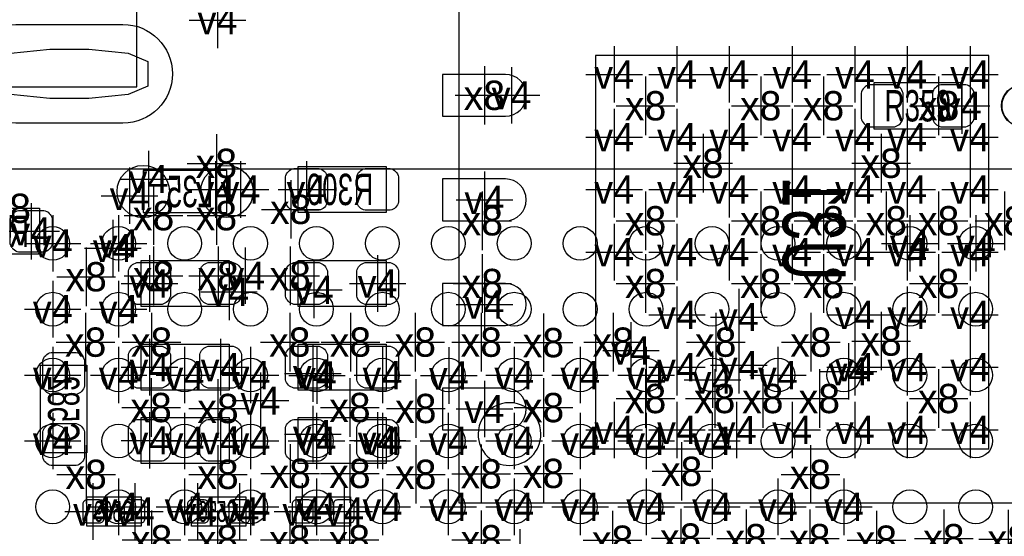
# Model space of a CAD drawing. Extents: x -36 to 384, y -28 to 269.
# Tile 25 of 52: x 6.77 to 18.72, y 38.46 to 44.73. Entities that reach past the tile are written whole.
import ezdxf
from ezdxf.enums import TextEntityAlignment as Align

# ---------------------------------------------------------------- set-up
doc = ezdxf.new("R2010")
doc.units = 0
for name, color, linetype in [('MA_NCLEGEND-1-16', 7, 'CONTINUOUS'), ('MA_NCLEGEND-1-2', 7, 'CONTINUOUS'), ('MA_NCLEGEND-14-15', 7, 'CONTINUOUS'), ('MA_NCLEGEND-15-16', 7, 'CONTINUOUS'), ('MA_NCLEGEND-2-3', 7, 'CONTINUOUS'), ('MA_NCLEGEND-3-14', 7, 'CONTINUOUS'), ('PG_ASSEMBLY_BOTTOM', 7, 'CONTINUOUS'), ('PG_ASSEMBLY_TOP', 7, 'CONTINUOUS'), ('PIN_BOTTOM', 7, 'CONTINUOUS'), ('PIN_TOP', 7, 'CONTINUOUS'), ('RD_ASSEMBLY_BOTTOM', 7, 'CONTINUOUS'), ('RD_ASSEMBLY_TOP', 7, 'CONTINUOUS')]:
    doc.layers.add(name, color=color, linetype=linetype)

# ---------------------------------------------------------------- blocks, each defined once
blk = doc.blocks.new('FIGURE_CROSS')
for points in [[(0, 0.5), (0, -0.5)], [(-0.5, 0), (0.5, 0)]]:
    blk.add_lwpolyline(points)
blk = doc.blocks.new('FIGURE_OBLONG')
blk.add_lwpolyline([(-0.5, -0.125), (-0.5, 0.125), (-0.416, 0.375), (-0.25, 0.5), (0.25, 0.5), (0.416, 0.375), (0.5, 0.125), (0.5, -0.125), (0.416, -0.375), (0.25, -0.5), (-0.25, -0.5), (-0.416, -0.375)], close=True)

msp = doc.modelspace()

# ---------------------------------------------------------------- linework, layer by layer
at = {"layer": 'PG_ASSEMBLY_BOTTOM'}
for points in [[(12.1031, 44.958787), (20.1803, 44.958787), (20.1803, 38.862787), (12.1031, 38.862787)], [(10.1473, 42.952187), (11.2141, 42.952187), (11.2141, 42.393387), (10.1473, 42.393387)], [(7.0104, 41.8846), (5.9436, 41.8846), (5.9436, 42.4434), (7.0104, 42.4434)], [(9.3091, 41.250387), (8.2423, 41.250387), (8.2423, 41.809187), (9.3091, 41.809187)], [(10.1473, 41.809187), (11.2141, 41.809187), (11.2141, 41.250387), (10.1473, 41.250387)], [(9.3091, 40.234387), (8.2423, 40.234387), (8.2423, 40.793187), (9.3091, 40.793187)], [(11.2141, 40.234387), (10.1473, 40.234387), (10.1473, 40.793187), (11.2141, 40.793187)], [(7.5819, 40.539187), (7.5819, 39.472387), (7.0231, 39.472387), (7.0231, 40.539187)], [(8.2423, 39.904187), (9.3091, 39.904187), (9.3091, 39.345387), (8.2423, 39.345387)], [(11.2141, 39.345387), (10.1473, 39.345387), (10.1473, 39.904187), (11.2141, 39.904187)]]:
    msp.add_lwpolyline(points, close=True, dxfattribs=at)
for points in [[(9.2837, 42.901387), (8.2677, 42.901387), (8.2677, 42.393387), (9.2837, 42.393387), (9.2837, 42.901387)], [(8.2423, 38.583387), (7.5819, 38.583387), (7.5819, 38.938987), (8.2423, 38.938987), (8.2423, 38.583387)], [(8.8519, 38.938987), (9.5123, 38.938987), (9.5123, 38.583387), (8.8519, 38.583387), (8.8519, 38.938987)], [(10.7823, 38.583387), (10.1219, 38.583387), (10.1219, 38.938987), (10.7823, 38.938987), (10.7823, 38.583387)]]:
    msp.add_lwpolyline(points, dxfattribs=at)
msp.add_lwpolyline([(13.0937, 39.700987, 1), (12.3317, 39.700937, 1)], format="xyb", close=True, dxfattribs=at)
at = {"layer": 'PG_ASSEMBLY_TOP'}
for points in [[(0.022098, 52.856892), (0.022098, 43.917083), (8.192008, 43.917083), (8.192008, 52.856892)], [(17.1323, 43.409387), (18.1991, 43.409387), (18.1991, 43.968187), (17.1323, 43.968187)], [(3.069692, 42.917796), (3.069692, 25.917779), (20.069708, 25.917779), (20.069708, 42.917796)]]:
    msp.add_lwpolyline(points, close=True, dxfattribs=at)
msp.add_lwpolyline([(19.185611, 43.688787, 1), (18.685789, 43.688737, 1), (19.185611, 43.688787)], format="xyb", dxfattribs=at)
at = {"layer": 'PIN_BOTTOM'}
for points in [[(8.022196, 43.476951), (6.721996, 43.476951, -1), (6.721996, 44.676847), (8.022196, 44.676847, -1)], [(11.8999, 43.561787), (12.6619, 43.561787, 1), (12.6619, 44.069787), (11.8999, 44.069787)], [(10.0965, 42.926787), (10.4013, 42.926787, -0.294587), (10.5029, 42.825187), (10.5029, 42.520387, -0.294587), (10.4013, 42.418787), (10.0965, 42.418787, -0.294587), (9.9949, 42.520387), (9.9949, 42.825187, -0.294587)], [(10.9601, 42.926787), (11.2649, 42.926787, -0.294587), (11.3665, 42.825187), (11.3665, 42.520387, -0.294587), (11.2649, 42.418787), (10.9601, 42.418787, -0.294587), (10.8585, 42.520387), (10.8585, 42.825187, -0.294587)], [(11.8999, 42.291787), (12.6619, 42.291787, 1), (12.6619, 42.799787), (11.8999, 42.799787)], [(7.0612, 41.91), (6.7564, 41.91, -0.294587), (6.6548, 42.0116), (6.6548, 42.3164, -0.294587), (6.7564, 42.418), (7.0612, 42.418, -0.294587), (7.1628, 42.3164), (7.1628, 42.0116, -0.294587)], [(8.4963, 41.275787), (8.1915, 41.275787, -0.294587), (8.0899, 41.377387), (8.0899, 41.682187, -0.294587), (8.1915, 41.783787), (8.4963, 41.783787, -0.294587), (8.5979, 41.682187), (8.5979, 41.377387, -0.294587)], [(9.3599, 41.275787), (9.0551, 41.275787, -0.294587), (8.9535, 41.377387), (8.9535, 41.682187, -0.294587), (9.0551, 41.783787), (9.3599, 41.783787, -0.294587), (9.4615, 41.682187), (9.4615, 41.377387, -0.294587)], [(10.0965, 41.783787), (10.4013, 41.783787, -0.294587), (10.5029, 41.682187), (10.5029, 41.377387, -0.294587), (10.4013, 41.275787), (10.0965, 41.275787, -0.294587), (9.9949, 41.377387), (9.9949, 41.682187, -0.294587)], [(10.9601, 41.783787), (11.2649, 41.783787, -0.294587), (11.3665, 41.682187), (11.3665, 41.377387, -0.294587), (11.2649, 41.275787), (10.9601, 41.275787, -0.294587), (10.8585, 41.377387), (10.8585, 41.682187, -0.294587)], [(11.8999, 41.021787), (12.6619, 41.021787, 1), (12.6619, 41.529787), (11.8999, 41.529787)], [(8.4963, 40.259787), (8.1915, 40.259787, -0.294587), (8.0899, 40.361387), (8.0899, 40.666187, -0.294587), (8.1915, 40.767787), (8.4963, 40.767787, -0.294587), (8.5979, 40.666187), (8.5979, 40.361387, -0.294587)], [(9.3599, 40.259787), (9.0551, 40.259787, -0.294587), (8.9535, 40.361387), (8.9535, 40.666187, -0.294587), (9.0551, 40.767787), (9.3599, 40.767787, -0.294587), (9.4615, 40.666187), (9.4615, 40.361387, -0.294587)], [(10.4013, 40.259787), (10.0965, 40.259787, -0.294587), (9.9949, 40.361387), (9.9949, 40.666187, -0.294587), (10.0965, 40.767787), (10.4013, 40.767787, -0.294587), (10.5029, 40.666187), (10.5029, 40.361387, -0.294587)], [(11.2649, 40.259787), (10.9601, 40.259787, -0.294587), (10.8585, 40.361387), (10.8585, 40.666187, -0.294587), (10.9601, 40.767787), (11.2649, 40.767787, -0.294587), (11.3665, 40.666187), (11.3665, 40.361387, -0.294587)], [(7.5565, 40.589987), (7.5565, 40.285187, -0.294587), (7.4549, 40.183587), (7.1501, 40.183587, -0.294587), (7.0485, 40.285187), (7.0485, 40.589987, -0.294587), (7.1501, 40.691587), (7.4549, 40.691587, -0.294587)], [(11.8999, 39.751787), (12.6619, 39.751787, 1), (12.6619, 40.259787), (11.8999, 40.259787)], [(7.5565, 39.726387), (7.5565, 39.421587, -0.294587), (7.4549, 39.319987), (7.1501, 39.319987, -0.294587), (7.0485, 39.421587), (7.0485, 39.726387, -0.294587), (7.1501, 39.827987), (7.4549, 39.827987, -0.294587)], [(8.1915, 39.878787), (8.4963, 39.878787, -0.294587), (8.5979, 39.777187), (8.5979, 39.472387, -0.294587), (8.4963, 39.370787), (8.1915, 39.370787, -0.294587), (8.0899, 39.472387), (8.0899, 39.777187, -0.294587)], [(9.0551, 39.878787), (9.3599, 39.878787, -0.294587), (9.4615, 39.777187), (9.4615, 39.472387, -0.294587), (9.3599, 39.370787), (9.0551, 39.370787, -0.294587), (8.9535, 39.472387), (8.9535, 39.777187, -0.294587)], [(10.4013, 39.370787), (10.0965, 39.370787, -0.294587), (9.9949, 39.472387), (9.9949, 39.777187, -0.294587), (10.0965, 39.878787), (10.4013, 39.878787, -0.294587), (10.5029, 39.777187), (10.5029, 39.472387, -0.294587)], [(11.2649, 39.370787), (10.9601, 39.370787, -0.294587), (10.8585, 39.472387), (10.8585, 39.777187, -0.294587), (10.9601, 39.878787), (11.2649, 39.878787, -0.294587), (11.3665, 39.777187), (11.3665, 39.472387, -0.294587)], [(7.789189, 38.850087, 0.414214), (7.738389, 38.900887), (7.585989, 38.900887, 0.414214), (7.535189, 38.850087), (7.535189, 38.672287, 0.414214), (7.585989, 38.621487), (7.738389, 38.621487, 0.414214), (7.789189, 38.672287)], [(8.289011, 38.850087, 0.414214), (8.238211, 38.900887), (8.085811, 38.900887, 0.414214), (8.035011, 38.850087), (8.035011, 38.672287, 0.414214), (8.085811, 38.621487), (8.238211, 38.621487, 0.414214), (8.289011, 38.672287)], [(8.805189, 38.672287, 0.414214), (8.855989, 38.621487), (9.008389, 38.621487, 0.414214), (9.059189, 38.672287), (9.059189, 38.850087, 0.414214), (9.008389, 38.900887), (8.855989, 38.900887, 0.414214), (8.805189, 38.850087)], [(9.305011, 38.672287, 0.414214), (9.355811, 38.621487), (9.508211, 38.621487, 0.414214), (9.559011, 38.672287), (9.559011, 38.850087, 0.414214), (9.508211, 38.900887), (9.355811, 38.900887, 0.414214), (9.305011, 38.850087)], [(10.329189, 38.850087, 0.414214), (10.278389, 38.900887), (10.125989, 38.900887, 0.414214), (10.075189, 38.850087), (10.075189, 38.672287, 0.414214), (10.125989, 38.621487), (10.278389, 38.621487, 0.414214), (10.329189, 38.672287)], [(10.829011, 38.850087, 0.414214), (10.778211, 38.900887), (10.625811, 38.900887, 0.414214), (10.575011, 38.850087), (10.575011, 38.672287, 0.414214), (10.625811, 38.621487), (10.778211, 38.621487, 0.414214), (10.829011, 38.672287)]]:
    msp.add_lwpolyline(points, format="xyb", close=True, dxfattribs=at)
msp.add_lwpolyline([(13.7541, 44.298387), (13.7541, 39.523187), (18.5293, 39.523187), (18.5293, 44.298387)], close=True, dxfattribs=at)
for centre in [(8.2677, 42.647387), (9.2837, 42.647387)]:
    msp.add_circle(centre, 0.3175, dxfattribs=at)
at = {"layer": 'PIN_TOP'}
for points in [[(8.022196, 43.476951), (6.721996, 43.476951, -1), (6.721996, 44.676847), (8.022196, 44.676847, -1)], [(17.0815, 43.434787), (17.3863, 43.434787, 0.294587), (17.4879, 43.536387), (17.4879, 43.841187, 0.294587), (17.3863, 43.942787), (17.0815, 43.942787, 0.294587), (16.9799, 43.841187), (16.9799, 43.536387, 0.294587)], [(17.9451, 43.434787), (18.2499, 43.434787, 0.294587), (18.3515, 43.536387), (18.3515, 43.841187, 0.294587), (18.2499, 43.942787), (17.9451, 43.942787, 0.294587), (17.8435, 43.841187), (17.8435, 43.536387, 0.294587)]]:
    msp.add_lwpolyline(points, format="xyb", close=True, dxfattribs=at)
for centre, radius in [((18.9357, 43.688787), 0.254), ((7.169709, 42.017798), 0.205003), ((7.969707, 42.017798), 0.205003), ((8.769706, 42.017798), 0.205003), ((9.569704, 42.017798), 0.205003), ((10.369702, 42.017798), 0.205003), ((11.169701, 42.017798), 0.205003), ((11.969699, 42.017798), 0.205003), ((12.769698, 42.017798), 0.205003), ((13.569696, 42.017798), 0.205003), ((14.369694, 42.017798), 0.205003), ((15.169693, 42.017798), 0.205003), ((15.969691, 42.017798), 0.205003), ((16.76969, 42.017798), 0.205003), ((17.569688, 42.017798), 0.205003), ((18.369712, 42.017798), 0.205003), ((7.169709, 41.217799), 0.205003), ((7.969707, 41.217799), 0.205003), ((8.769706, 41.217799), 0.205003), ((9.569704, 41.217799), 0.205003), ((10.369702, 41.217799), 0.205003), ((11.169701, 41.217799), 0.205003), ((11.969699, 41.217799), 0.205003), ((12.769698, 41.217799), 0.205003), ((13.569696, 41.217799), 0.205003), ((14.369694, 41.217799), 0.205003), ((15.169693, 41.217799), 0.205003), ((15.969691, 41.217799), 0.205003), ((16.76969, 41.217799), 0.205003), ((17.569688, 41.217799), 0.205003), ((18.369712, 41.217799), 0.205003), ((7.169709, 40.417775), 0.205003), ((7.969707, 40.417775), 0.205003), ((8.769706, 40.417775), 0.205003), ((9.569704, 40.417775), 0.205003), ((10.369702, 40.417775), 0.205003), ((11.169701, 40.417775), 0.205003), ((11.969699, 40.417775), 0.205003), ((12.769698, 40.417775), 0.205003), ((13.569696, 40.417775), 0.205003), ((14.369694, 40.417775), 0.205003), ((15.169693, 40.417775), 0.205003), ((15.969691, 40.417775), 0.205003), ((16.76969, 40.417775), 0.205003), ((17.569688, 40.417775), 0.205003), ((18.369712, 40.417775), 0.205003), ((7.169709, 39.617777), 0.205003), ((7.969707, 39.617777), 0.205003), ((8.769706, 39.617777), 0.205003), ((9.569704, 39.617777), 0.205003), ((10.369702, 39.617777), 0.205003), ((11.169701, 39.617777), 0.205003), ((11.969699, 39.617777), 0.205003), ((12.769698, 39.617777), 0.205003), ((13.569696, 39.617777), 0.205003), ((14.369694, 39.617777), 0.205003), ((15.169693, 39.617777), 0.205003), ((15.969691, 39.617777), 0.205003), ((16.76969, 39.617777), 0.205003), ((17.569688, 39.617777), 0.205003), ((18.369712, 39.617777), 0.205003), ((7.169709, 38.817779), 0.205003), ((7.969707, 38.817779), 0.205003), ((8.769706, 38.817779), 0.205003), ((9.569704, 38.817779), 0.205003), ((10.369702, 38.817779), 0.205003), ((11.169701, 38.817779), 0.205003), ((11.969699, 38.817779), 0.205003), ((12.769698, 38.817779), 0.205003), ((13.569696, 38.817779), 0.205003), ((14.369694, 38.817779), 0.205003), ((15.169693, 38.817779), 0.205003), ((15.969691, 38.817779), 0.205003), ((16.76969, 38.817779), 0.205003), ((17.569688, 38.817779), 0.205003), ((18.369712, 38.817779), 0.205003)]:
    msp.add_circle(centre, radius, dxfattribs=at)

# ---------------------------------------------------------------- block references
at = {"layer": 'MA_NCLEGEND-1-16', "xscale": 0.599897, "yscale": 1.899895, "rotation": 270}
msp.add_blockref('FIGURE_OBLONG', (7.372096, 44.076899), dxfattribs=at)
at = {"layer": 'MA_NCLEGEND-1-2', "xscale": 0.6858, "yscale": 0.6858}
for p in [(18.1991, 43.688787), (7.169709, 42.017696), (7.969809, 42.017696), (17.569688, 42.017696), (18.369788, 42.017696), (7.169709, 41.217901), (7.969809, 41.217901), (7.169709, 40.417699), (7.969809, 40.417699), (8.769604, 40.417496), (9.570009, 40.417699), (10.3759, 40.412187), (11.169701, 40.417496), (11.9761, 40.412187), (12.769596, 40.417699), (13.569696, 40.417699), (14.369796, 40.417699), (15.969691, 40.417699), (16.8275, 40.462987), (15.1765, 40.361387), (7.169709, 39.617701), (8.769604, 39.617701), (9.569704, 39.617701), (10.369804, 39.617701), (11.169701, 39.617701), (11.969801, 39.617701), (12.769901, 39.617701), (13.569696, 39.617701), (14.369796, 39.617701), (15.169591, 39.617701), (7.969809, 38.817804), (8.769604, 38.817804), (9.569704, 38.817804), (10.369804, 38.817499), (11.169701, 38.817804), (11.969801, 38.817804), (12.769596, 38.817804), (13.569696, 38.817804), (14.369796, 38.817804), (15.169591, 38.817804), (15.969488, 38.817804), (16.769588, 38.817804)]:
    msp.add_blockref('FIGURE_CROSS', p, dxfattribs=at)
at = {"layer": 'MA_NCLEGEND-14-15', "xscale": 0.6858, "yscale": 0.6858}
for p in [(13.9827, 44.069787), (14.7447, 44.069787), (15.3797, 44.069787), (16.1417, 44.069787), (16.9037, 44.069787), (17.5387, 44.069787), (18.3007, 44.069787), (12.7381, 43.815787), (13.9827, 43.307787), (14.7447, 43.307787), (15.3797, 43.307787), (16.1417, 43.307787), (16.9037, 43.307787), (17.5387, 43.307787), (18.3007, 43.307787), (8.3312, 42.799), (9.144, 42.672), (9.4488, 42.672), (10.2489, 42.672787), (13.9827, 42.672787), (14.7447, 42.672787), (15.3797, 42.672787), (16.1417, 42.672787), (16.9037, 42.672787), (17.5387, 42.672787), (18.3007, 42.672787), (8.1026, 42.5958), (12.4079, 42.545787), (6.9088, 42.164), (7.8994, 41.9608), (13.9827, 41.910787), (14.7447, 41.910787), (15.3797, 41.910787), (16.1417, 41.910787), (16.9037, 41.910787), (17.5387, 41.910787), (18.3007, 41.910787), (9.505544, 41.624631), (11.1125, 41.529787), (10.3378, 41.4528), (12.4079, 41.275787), (14.7447, 41.148787), (15.494, 41.1226), (16.9037, 41.148787), (17.5387, 41.148787), (18.3007, 41.148787), (15.494, 40.5384), (8.3439, 40.513787), (9.2075, 40.513787), (10.3251, 40.437587), (14.7447, 40.513787), (16.9037, 40.513787), (17.5387, 40.513787), (18.3007, 40.513787), (9.6901, 40.107387), (12.4079, 40.005787), (10.3251, 39.700987), (13.9827, 39.751787), (14.7447, 39.751787), (15.4686, 39.751), (16.1417, 39.751787), (16.9037, 39.751787), (17.5387, 39.751787), (18.3007, 39.751787), (8.3439, 39.624787), (11.1125, 39.624787), (7.6581, 38.761187), (8.1661, 38.761187), (8.9281, 38.761187), (9.4361, 38.761187), (10.1981, 38.761187), (10.7061, 38.761187), (12.8397, 38.202387)]:
    msp.add_blockref('FIGURE_CROSS', p, dxfattribs=at)
at = {"layer": 'MA_NCLEGEND-15-16', "xscale": 0.6858, "yscale": 0.6858}
for p in [(13.9827, 44.069787), (14.7447, 44.069787), (15.3797, 44.069787), (16.1417, 44.069787), (16.9037, 44.069787), (17.5387, 44.069787), (18.3007, 44.069787), (12.7381, 43.815787), (13.9827, 43.307787), (14.7447, 43.307787), (15.3797, 43.307787), (16.1417, 43.307787), (16.9037, 43.307787), (17.5387, 43.307787), (18.3007, 43.307787), (8.3312, 42.799), (9.144, 42.672), (9.4488, 42.672), (10.2489, 42.672787), (13.9827, 42.672787), (14.7447, 42.672787), (15.3797, 42.672787), (16.1417, 42.672787), (16.9037, 42.672787), (17.5387, 42.672787), (18.3007, 42.672787), (8.1026, 42.5958), (12.4079, 42.545787), (6.9088, 42.164), (7.8994, 41.9608), (13.9827, 41.910787), (14.7447, 41.910787), (15.3797, 41.910787), (16.1417, 41.910787), (16.9037, 41.910787), (17.5387, 41.910787), (18.3007, 41.910787), (8.3439, 41.529787), (11.1125, 41.529787), (9.3091, 41.428187), (10.3378, 41.4528), (12.4079, 41.275787), (14.7447, 41.148787), (15.494, 41.1226), (16.9037, 41.148787), (17.5387, 41.148787), (18.3007, 41.148787), (15.494, 40.5384), (8.3439, 40.513787), (9.2075, 40.513787), (10.3251, 40.437587), (14.7447, 40.513787), (16.9037, 40.513787), (17.5387, 40.513787), (18.3007, 40.513787), (12.4079, 40.005787), (10.3251, 39.700987), (13.9827, 39.751787), (14.7447, 39.751787), (15.4686, 39.751), (16.1417, 39.751787), (16.9037, 39.751787), (17.5387, 39.751787), (18.3007, 39.751787), (8.3439, 39.624787), (9.2075, 39.624787), (11.1125, 39.624787), (7.6581, 38.761187), (8.1661, 38.761187), (8.9281, 38.761187), (9.4361, 38.761187), (10.1981, 38.761187), (10.7061, 38.761187), (12.8397, 38.202387)]:
    msp.add_blockref('FIGURE_CROSS', p, dxfattribs=at)
at = {"layer": 'MA_NCLEGEND-2-3', "xscale": 0.6858, "yscale": 0.6858}
for p in [(9.1694, 44.7294), (18.1991, 43.688787), (7.169709, 42.017696), (7.969809, 42.017696), (17.569688, 42.017696), (18.369788, 42.017696), (7.169709, 41.217901), (7.969809, 41.217901), (14.1859, 40.716987), (7.169709, 40.417699), (7.969809, 40.417699), (8.769604, 40.417496), (9.570009, 40.417699), (10.3759, 40.412187), (11.169701, 40.417496), (11.9761, 40.412187), (12.769596, 40.417699), (13.569696, 40.417699), (15.969691, 40.417699), (16.8275, 40.462987), (15.1765, 40.361387), (7.169709, 39.617701), (8.769604, 39.617701), (9.569704, 39.617701), (11.169701, 39.617701), (12.769901, 39.617701), (13.569696, 39.617701), (14.369796, 39.617701), (15.169591, 39.617701), (7.969809, 38.817804), (8.769604, 38.817804), (9.569704, 38.817804), (10.369804, 38.817499), (11.169701, 38.817804), (12.769596, 38.817804), (15.969488, 38.817804), (16.769588, 38.817804)]:
    msp.add_blockref('FIGURE_CROSS', p, dxfattribs=at)
at = {"layer": 'MA_NCLEGEND-3-14', "xscale": 0.7112, "yscale": 0.7112}
for p in [(12.4079, 43.815787), (14.3637, 43.688787), (15.7607, 43.688787), (16.5227, 43.688787), (17.9197, 43.688787), (9.155913, 42.989195), (15.0622, 42.990287), (17.2212, 42.990287), (6.6548, 42.4434), (10.057613, 42.430395), (8.393913, 42.354195), (9.155913, 42.354195), (12.3825, 42.291787), (14.3637, 42.291787), (15.7607, 42.291787), (16.5227, 42.291787), (17.2847, 42.291787), (17.9197, 42.291787), (18.7198, 42.290619), (7.575296, 41.612109), (8.393913, 41.623996), (9.175801, 41.623996), (10.051999, 41.623996), (12.3825, 41.529787), (14.3637, 41.529787), (15.7607, 41.529787), (16.5227, 41.529787), (17.9197, 41.529787), (7.5692, 40.8178), (8.369605, 40.817495), (10.046487, 40.818105), (10.7823, 40.818587), (11.5697, 40.818587), (12.3698, 40.817495), (13.124409, 40.812009), (13.97, 40.817495), (15.2146, 40.8178), (16.369792, 40.817495), (17.2212, 40.831287), (14.3637, 40.132787), (15.2019, 40.132787), (15.7861, 40.132787), (16.4719, 40.132787), (17.9197, 40.132787), (8.363991, 40.023491), (9.175191, 40.011909), (10.776001, 40.023796), (11.575288, 40.011909), (13.124688, 40.023009), (7.575296, 39.212012), (9.175191, 39.212012), (10.051796, 39.223188), (10.776001, 39.223391), (11.575288, 39.212012), (12.3698, 39.217905), (13.124688, 39.223188), (14.800809, 39.248588), (16.363391, 39.211809), (8.369808, 38.4175), (9.1694, 38.4175), (10.0457, 38.4175), (10.7696, 38.4175), (12.3698, 38.418008), (13.963599, 38.411912), (14.789404, 38.437591), (15.583205, 38.430987), (16.356305, 38.431191), (17.163796, 38.412191), (17.982895, 38.430987), (18.763844, 38.423469)]:
    msp.add_blockref('FIGURE_CROSS', p, dxfattribs=at)

# ---------------------------------------------------------------- texts
at = {"layer": 'MA_NCLEGEND-1-2'}
for p in [(18.1991, 43.688787), (7.169709, 42.017696), (7.969809, 42.017696), (17.569688, 42.017696), (18.369788, 42.017696), (7.169709, 41.217901), (7.969809, 41.217901), (16.8275, 40.462987), (7.169709, 40.417699), (7.969809, 40.417699), (8.769604, 40.417496), (9.570009, 40.417699), (10.3759, 40.412187), (11.169701, 40.417496), (11.9761, 40.412187), (12.769596, 40.417699), (13.569696, 40.417699), (14.369796, 40.417699), (15.1765, 40.361387), (15.969691, 40.417699), (7.169709, 39.617701), (8.769604, 39.617701), (9.569704, 39.617701), (10.369804, 39.617701), (11.169701, 39.617701), (11.969801, 39.617701), (12.769901, 39.617701), (13.569696, 39.617701), (14.369796, 39.617701), (15.169591, 39.617701), (7.969809, 38.817804), (8.769604, 38.817804), (9.569704, 38.817804), (10.369804, 38.817499), (11.169701, 38.817804), (11.969801, 38.817804), (12.769596, 38.817804), (13.569696, 38.817804), (14.369796, 38.817804), (15.169591, 38.817804), (15.969488, 38.817804), (16.769588, 38.817804)]:
    msp.add_text('v4', height=0.3429, dxfattribs=at).set_placement(p, align=Align.MIDDLE_CENTER)
at = {"layer": 'MA_NCLEGEND-14-15'}
for p in [(13.9827, 44.069787), (14.7447, 44.069787), (15.3797, 44.069787), (16.1417, 44.069787), (16.9037, 44.069787), (17.5387, 44.069787), (18.3007, 44.069787), (12.7381, 43.815787), (13.9827, 43.307787), (14.7447, 43.307787), (15.3797, 43.307787), (16.1417, 43.307787), (16.9037, 43.307787), (17.5387, 43.307787), (18.3007, 43.307787), (8.3312, 42.799), (9.144, 42.672), (9.4488, 42.672), (10.2489, 42.672787), (13.9827, 42.672787), (14.7447, 42.672787), (15.3797, 42.672787), (16.1417, 42.672787), (16.9037, 42.672787), (17.5387, 42.672787), (18.3007, 42.672787), (8.1026, 42.5958), (12.4079, 42.545787), (6.9088, 42.164), (7.8994, 41.9608), (13.9827, 41.910787), (14.7447, 41.910787), (15.3797, 41.910787), (16.1417, 41.910787), (16.9037, 41.910787), (17.5387, 41.910787), (18.3007, 41.910787), (9.505544, 41.624631), (11.1125, 41.529787), (10.3378, 41.4528), (12.4079, 41.275787), (14.7447, 41.148787), (15.494, 41.1226), (16.9037, 41.148787), (17.5387, 41.148787), (18.3007, 41.148787), (8.3439, 40.513787), (9.2075, 40.513787), (14.7447, 40.513787), (15.494, 40.5384), (16.9037, 40.513787), (17.5387, 40.513787), (18.3007, 40.513787), (10.3251, 40.437587), (9.6901, 40.107387), (12.4079, 40.005787), (13.9827, 39.751787), (14.7447, 39.751787), (15.4686, 39.751), (16.1417, 39.751787), (16.9037, 39.751787), (17.5387, 39.751787), (18.3007, 39.751787), (8.3439, 39.624787), (10.3251, 39.700987), (11.1125, 39.624787), (7.6581, 38.761187), (8.1661, 38.761187), (8.9281, 38.761187), (9.4361, 38.761187), (10.1981, 38.761187), (10.7061, 38.761187)]:
    msp.add_text('v4', height=0.3429, dxfattribs=at).set_placement(p, align=Align.MIDDLE_CENTER)
at = {"layer": 'MA_NCLEGEND-15-16'}
for p in [(13.9827, 44.069787), (14.7447, 44.069787), (15.3797, 44.069787), (16.1417, 44.069787), (16.9037, 44.069787), (17.5387, 44.069787), (18.3007, 44.069787), (12.7381, 43.815787), (13.9827, 43.307787), (14.7447, 43.307787), (15.3797, 43.307787), (16.1417, 43.307787), (16.9037, 43.307787), (17.5387, 43.307787), (18.3007, 43.307787), (8.3312, 42.799), (9.144, 42.672), (9.4488, 42.672), (10.2489, 42.672787), (13.9827, 42.672787), (14.7447, 42.672787), (15.3797, 42.672787), (16.1417, 42.672787), (16.9037, 42.672787), (17.5387, 42.672787), (18.3007, 42.672787), (8.1026, 42.5958), (12.4079, 42.545787), (6.9088, 42.164), (7.8994, 41.9608), (13.9827, 41.910787), (14.7447, 41.910787), (15.3797, 41.910787), (16.1417, 41.910787), (16.9037, 41.910787), (17.5387, 41.910787), (18.3007, 41.910787), (8.3439, 41.529787), (11.1125, 41.529787), (9.3091, 41.428187), (10.3378, 41.4528), (12.4079, 41.275787), (14.7447, 41.148787), (15.494, 41.1226), (16.9037, 41.148787), (17.5387, 41.148787), (18.3007, 41.148787), (8.3439, 40.513787), (9.2075, 40.513787), (14.7447, 40.513787), (15.494, 40.5384), (16.9037, 40.513787), (17.5387, 40.513787), (18.3007, 40.513787), (10.3251, 40.437587), (12.4079, 40.005787), (13.9827, 39.751787), (14.7447, 39.751787), (15.4686, 39.751), (16.1417, 39.751787), (16.9037, 39.751787), (17.5387, 39.751787), (18.3007, 39.751787), (8.3439, 39.624787), (9.2075, 39.624787), (10.3251, 39.700987), (11.1125, 39.624787), (7.6581, 38.761187), (8.1661, 38.761187), (8.9281, 38.761187), (9.4361, 38.761187), (10.1981, 38.761187), (10.7061, 38.761187)]:
    msp.add_text('v4', height=0.3429, dxfattribs=at).set_placement(p, align=Align.MIDDLE_CENTER)
at = {"layer": 'MA_NCLEGEND-2-3'}
for p in [(9.1694, 44.7294), (18.1991, 43.688787), (7.169709, 42.017696), (7.969809, 42.017696), (17.569688, 42.017696), (18.369788, 42.017696), (7.169709, 41.217901), (7.969809, 41.217901), (14.1859, 40.716987), (16.8275, 40.462987), (7.169709, 40.417699), (7.969809, 40.417699), (8.769604, 40.417496), (9.570009, 40.417699), (10.3759, 40.412187), (11.169701, 40.417496), (11.9761, 40.412187), (12.769596, 40.417699), (13.569696, 40.417699), (15.1765, 40.361387), (15.969691, 40.417699), (7.169709, 39.617701), (8.769604, 39.617701), (9.569704, 39.617701), (11.169701, 39.617701), (12.769901, 39.617701), (13.569696, 39.617701), (14.369796, 39.617701), (15.169591, 39.617701), (7.969809, 38.817804), (8.769604, 38.817804), (9.569704, 38.817804), (10.369804, 38.817499), (11.169701, 38.817804), (12.769596, 38.817804), (15.969488, 38.817804), (16.769588, 38.817804)]:
    msp.add_text('v4', height=0.3429, dxfattribs=at).set_placement(p, align=Align.MIDDLE_CENTER)
at = {"layer": 'MA_NCLEGEND-3-14'}
for p in [(12.4079, 43.815787), (14.3637, 43.688787), (15.7607, 43.688787), (16.5227, 43.688787), (17.9197, 43.688787), (9.155913, 42.989195), (15.0622, 42.990287), (17.2212, 42.990287), (6.6548, 42.4434), (8.393913, 42.354195), (9.155913, 42.354195), (10.057613, 42.430395), (12.3825, 42.291787), (14.3637, 42.291787), (15.7607, 42.291787), (16.5227, 42.291787), (17.2847, 42.291787), (17.9197, 42.291787), (18.7198, 42.290619), (7.575296, 41.612109), (8.393913, 41.623996), (9.175801, 41.623996), (10.051999, 41.623996), (12.3825, 41.529787), (14.3637, 41.529787), (15.7607, 41.529787), (16.5227, 41.529787), (17.9197, 41.529787), (7.5692, 40.8178), (8.369605, 40.817495), (10.046487, 40.818105), (10.7823, 40.818587), (11.5697, 40.818587), (12.3698, 40.817495), (13.124409, 40.812009), (13.97, 40.817495), (15.2146, 40.8178), (16.369792, 40.817495), (17.2212, 40.831287), (14.3637, 40.132787), (15.2019, 40.132787), (15.7861, 40.132787), (16.4719, 40.132787), (17.9197, 40.132787), (8.363991, 40.023491), (9.175191, 40.011909), (10.776001, 40.023796), (11.575288, 40.011909), (13.124688, 40.023009), (14.800809, 39.248588), (7.575296, 39.212012), (9.175191, 39.212012), (10.051796, 39.223188), (10.776001, 39.223391), (11.575288, 39.212012), (12.3698, 39.217905), (13.124688, 39.223188), (16.363391, 39.211809), (8.369808, 38.4175), (9.1694, 38.4175), (10.0457, 38.4175), (10.7696, 38.4175), (12.3698, 38.418008), (13.963599, 38.411912), (14.789404, 38.437591), (15.583205, 38.430987), (16.356305, 38.431191), (17.163796, 38.412191), (17.982895, 38.430987), (18.763844, 38.423469)]:
    msp.add_text('x8', height=0.3556, dxfattribs=at).set_placement(p, align=Align.MIDDLE_CENTER)
at = {"layer": 'RD_ASSEMBLY_BOTTOM', "text_generation_flag": 2, "width": 0.666667}
msp.add_text('L35', height=0.381, dxfattribs=at).set_placement((9.1186, 42.456887))
at = {"layer": 'RD_ASSEMBLY_BOTTOM', "text_generation_flag": 2}
for s, height, width, p in [('R300', 0.381, 0.666667, (10.6553, 42.482287)), ('R361', 0.381, 0.666667, (6.477, 41.9735)), ('C569', 0.254, 0.6, (7.9121, 38.634187)), ('C556', 0.254, 0.6, (9.1821, 38.634187))]:
    msp.add_text(s, height=height, dxfattribs=dict(at, width=width)).set_placement(p, align=Align.CENTER)
at = {"layer": 'RD_ASSEMBLY_BOTTOM', "text_generation_flag": 2, "width": 0.666667}
for s, height, p in [('U31', 0.762, (16.0274, 42.1894)), ('C582', 0.381, (7.112, 40.005787))]:
    msp.add_text(s, height=height, rotation=270, dxfattribs=at).set_placement(p, align=Align.CENTER)
at = {"layer": 'RD_ASSEMBLY_TOP', "width": 0.666667}
msp.add_text('R359', height=0.381, dxfattribs=at).set_placement((17.6657, 43.498287), align=Align.CENTER)

doc.saveas('drawing.dxf')
